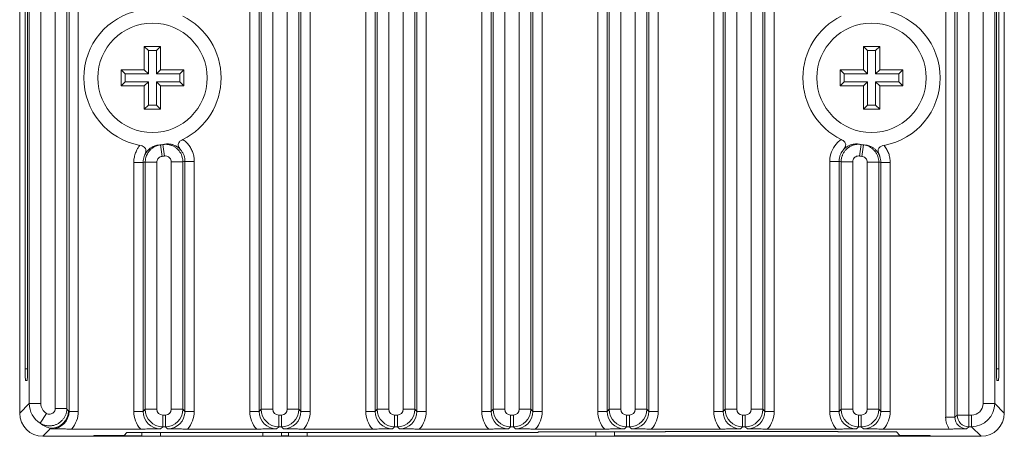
# Model space of a CAD drawing. Header units: millimetres. Extents: x 57 to 365, y 143 to 284.
# Tile 1 of 9: x 57 to 99, y 143 to 161. Entities that reach past the tile are written whole.
import ezdxf

# ---------------------------------------------------------------- set-up
doc = ezdxf.new("R2010")
doc.units = ezdxf.units.MM

msp = doc.modelspace()

# ---------------------------------------------------------------- linework, layer by layer
at = {"color": 7, "linetype": 'Continuous', "lineweight": 15}
for p, q in [((96.605, 144.292), (96.605, 184.963)), ((97.005, 184.963), (97.005, 144.292)), ((56.814, 144.472), (56.814, 184.783)), ((58.342, 144.671), (58.342, 184.583)), ((58.842, 184.583), (58.842, 144.671)), ((58.933, 144.542), (58.933, 184.713)), ((59.333, 184.713), (59.333, 144.542)), ((66.702, 144.542), (66.702, 184.713)), ((67.102, 184.713), (67.102, 144.542)), ((67.193, 144.633), (67.193, 184.622)), ((67.693, 184.622), (67.693, 144.633)), ((68.31, 144.633), (68.31, 184.622)), ((68.81, 184.622), (68.81, 144.633)), ((68.901, 144.542), (68.901, 184.713)), ((69.301, 184.713), (69.301, 144.542)), ((71.686, 144.542), (71.686, 184.713)), ((72.086, 184.713), (72.086, 144.542)), ((72.177, 144.633), (72.177, 184.622)), ((72.677, 184.622), (72.677, 144.633)), ((73.294, 144.633), (73.294, 184.622)), ((73.794, 184.622), (73.794, 144.633)), ((73.885, 144.542), (73.885, 184.713)), ((74.285, 184.713), (74.285, 144.542)), ((76.669, 144.542), (76.669, 184.713)), ((77.069, 184.713), (77.069, 144.542)), ((77.16, 144.633), (77.16, 184.622)), ((77.66, 184.622), (77.66, 144.633)), ((78.278, 144.633), (78.278, 184.622)), ((78.778, 184.622), (78.778, 144.633)), ((78.869, 144.542), (78.869, 184.713)), ((79.269, 184.713), (79.269, 144.542)), ((81.653, 144.542), (81.653, 184.713)), ((82.053, 184.713), (82.053, 144.542)), ((82.144, 144.633), (82.144, 184.622)), ((82.644, 184.622), (82.644, 144.633)), ((83.262, 144.633), (83.262, 184.622)), ((83.761, 184.622), (83.761, 144.633)), ((83.853, 144.542), (83.853, 184.713)), ((84.252, 184.713), (84.252, 144.542)), ((86.637, 144.542), (86.637, 184.713)), ((87.037, 184.713), (87.037, 144.542)), ((87.128, 144.633), (87.128, 184.622)), ((87.628, 184.622), (87.628, 144.633)), ((88.245, 144.633), (88.245, 184.622)), ((88.745, 184.622), (88.745, 144.633)), ((88.836, 144.542), (88.836, 184.713)), ((89.236, 184.713), (89.236, 144.542)), ((97.096, 144.383), (97.096, 184.872)), ((97.596, 184.872), (97.596, 144.383)), ((99.124, 184.783), (99.124, 144.472)), ((57.225, 144.883), (57.225, 184.372)), ((57.725, 184.372), (57.725, 144.883)), ((98.213, 144.883), (98.213, 184.372)), ((98.713, 184.372), (98.713, 144.883)), ((57.052, 146.372), (57.052, 182.882)), ((57.147, 182.881), (57.147, 146.374)), ((98.791, 182.881), (98.791, 146.374)), ((98.886, 146.372), (98.886, 182.882)), ((62.169, 159.227), (62.169, 160.227)), ((62.169, 160.227), (62.869, 160.227)), ((62.345, 160.051), (62.169, 160.227)), ((62.345, 160.051), (62.693, 160.051)), ((62.345, 159.051), (62.345, 160.051)), ((62.693, 160.051), (62.869, 160.227)), ((62.693, 159.051), (62.693, 160.051)), ((62.869, 159.227), (62.869, 160.227)), ((93.069, 159.227), (93.069, 160.227)), ((93.069, 160.227), (93.769, 160.227)), ((93.245, 160.051), (93.069, 160.227)), ((93.245, 159.051), (93.245, 160.051)), ((93.245, 160.051), (93.593, 160.051)), ((93.593, 160.051), (93.769, 160.227)), ((93.593, 159.051), (93.593, 160.051)), ((93.769, 159.227), (93.769, 160.227)), ((61.169, 159.227), (62.169, 159.227)), ((61.169, 158.527), (61.169, 159.227)), ((61.345, 159.051), (61.169, 159.227)), ((62.345, 159.051), (62.169, 159.227)), ((62.693, 159.051), (62.869, 159.227)), ((62.869, 159.227), (63.869, 159.227)), ((63.693, 159.051), (63.869, 159.227)), ((63.869, 159.227), (63.869, 158.527)), ((92.069, 159.227), (93.069, 159.227)), ((92.069, 158.527), (92.069, 159.227)), ((92.245, 159.051), (92.069, 159.227)), ((93.245, 159.051), (93.069, 159.227)), ((93.593, 159.051), (93.769, 159.227)), ((93.769, 159.227), (94.769, 159.227)), ((94.593, 159.051), (94.769, 159.227)), ((94.769, 159.227), (94.769, 158.527)), ((61.345, 158.704), (61.169, 158.527)), ((61.345, 158.704), (61.345, 159.051)), ((61.345, 159.051), (62.345, 159.051)), ((61.345, 158.704), (62.345, 158.704)), ((62.345, 158.704), (62.169, 158.527)), ((62.345, 157.704), (62.345, 158.704)), ((62.693, 159.051), (63.693, 159.051)), ((62.693, 158.704), (63.693, 158.704)), ((62.693, 158.704), (62.869, 158.527)), ((62.693, 157.704), (62.693, 158.704)), ((63.693, 159.051), (63.693, 158.704)), ((63.693, 158.704), (63.869, 158.527)), ((92.245, 158.704), (92.069, 158.527)), ((92.245, 159.051), (93.245, 159.051)), ((92.245, 158.704), (92.245, 159.051)), ((92.245, 158.704), (93.245, 158.704)), ((93.245, 158.704), (93.069, 158.527)), ((93.245, 157.704), (93.245, 158.704)), ((93.593, 159.051), (94.593, 159.051)), ((93.593, 158.704), (93.769, 158.527)), ((93.593, 157.704), (93.593, 158.704)), ((93.593, 158.704), (94.593, 158.704)), ((94.593, 159.051), (94.593, 158.704)), ((94.593, 158.704), (94.769, 158.527)), ((61.169, 158.527), (62.169, 158.527)), ((62.169, 157.527), (62.169, 158.527)), ((62.869, 157.527), (62.869, 158.527)), ((62.869, 158.527), (63.869, 158.527)), ((92.069, 158.527), (93.069, 158.527)), ((93.069, 157.527), (93.069, 158.527)), ((93.769, 157.527), (93.769, 158.527)), ((93.769, 158.527), (94.769, 158.527)), ((62.345, 157.704), (62.169, 157.527)), ((62.869, 157.527), (62.169, 157.527)), ((62.693, 157.704), (62.345, 157.704)), ((62.693, 157.704), (62.869, 157.527)), ((93.245, 157.704), (93.069, 157.527)), ((93.769, 157.527), (93.069, 157.527)), ((93.593, 157.704), (93.245, 157.704)), ((93.593, 157.704), (93.769, 157.527)), ((62.868, 155.999), (62.929, 155.502)), ((62.962, 156.011), (63.038, 155.517)), ((92.976, 156.011), (92.9, 155.517)), ((93.07, 155.999), (93.009, 155.502)), ((63.917, 144.542), (63.917, 155.285)), ((64.317, 155.285), (63.917, 155.285)), ((64.317, 155.285), (64.317, 144.542)), ((91.621, 155.285), (92.021, 155.285)), ((91.621, 144.542), (91.621, 155.285)), ((92.021, 155.285), (92.021, 144.542)), ((61.718, 155.244), (62.118, 155.244)), ((61.718, 144.542), (61.718, 155.244)), ((62.118, 155.244), (62.118, 144.542)), ((62.709, 155.254), (62.209, 155.254)), ((62.209, 144.633), (62.209, 155.254)), ((62.709, 155.254), (62.709, 144.633)), ((63.326, 144.633), (63.326, 155.27)), ((63.826, 155.27), (63.326, 155.27)), ((63.826, 155.27), (63.826, 144.633)), ((92.112, 155.27), (92.612, 155.27)), ((92.112, 144.633), (92.112, 155.27)), ((92.612, 155.27), (92.612, 144.633)), ((93.229, 155.254), (93.729, 155.254)), ((93.229, 144.633), (93.229, 155.254)), ((93.729, 155.254), (93.729, 144.633)), ((93.82, 144.542), (93.82, 155.244)), ((94.22, 155.244), (93.82, 155.244)), ((94.22, 155.244), (94.22, 144.542)), ((57.138, 145.874), (57.061, 145.873)), ((98.8, 145.874), (98.877, 145.873)), ((56.814, 144.472), (57.225, 144.883)), ((57.725, 144.883), (57.225, 144.883)), ((98.213, 144.883), (98.713, 144.883)), ((98.713, 144.883), (99.124, 144.472)), ((57.96, 144.459), (57.695, 144.036)), ((58.842, 144.671), (58.342, 144.671)), ((58.908, 144.567), (58.933, 144.542)), ((59.333, 144.542), (58.933, 144.542)), ((61.718, 144.542), (62.118, 144.542)), ((62.118, 144.542), (62.209, 144.633)), ((62.709, 144.633), (62.209, 144.633)), ((62.959, 144.383), (63.076, 144.383)), ((62.959, 144.383), (62.959, 143.883)), ((63.076, 144.383), (63.076, 143.883)), ((63.826, 144.633), (63.326, 144.633)), ((63.826, 144.633), (63.917, 144.542)), ((64.317, 144.542), (63.917, 144.542)), ((66.702, 144.542), (67.102, 144.542)), ((67.102, 144.542), (67.193, 144.633)), ((67.193, 144.633), (67.693, 144.633)), ((67.943, 144.383), (68.06, 144.383)), ((67.943, 144.383), (67.943, 143.883)), ((68.06, 144.383), (68.06, 143.883)), ((68.31, 144.633), (68.81, 144.633)), ((68.81, 144.633), (68.901, 144.542)), ((69.301, 144.542), (68.901, 144.542)), ((71.686, 144.542), (72.086, 144.542)), ((72.086, 144.542), (72.177, 144.633)), ((72.677, 144.633), (72.177, 144.633)), ((72.926, 144.383), (73.044, 144.383)), ((72.926, 144.383), (72.926, 143.883)), ((73.044, 144.383), (73.044, 143.883)), ((73.794, 144.633), (73.294, 144.633)), ((73.794, 144.633), (73.885, 144.542)), ((74.285, 144.542), (73.885, 144.542)), ((76.669, 144.542), (77.069, 144.542)), ((77.069, 144.542), (77.16, 144.633)), ((77.16, 144.633), (77.66, 144.633)), ((77.91, 144.383), (78.028, 144.383)), ((77.91, 144.383), (77.91, 143.883)), ((78.028, 144.383), (78.028, 143.883)), ((78.278, 144.633), (78.778, 144.633)), ((78.778, 144.633), (78.869, 144.542)), ((79.269, 144.542), (78.869, 144.542)), ((81.653, 144.542), (82.053, 144.542)), ((82.053, 144.542), (82.144, 144.633)), ((82.644, 144.633), (82.144, 144.633)), ((82.894, 144.383), (83.012, 144.383)), ((82.894, 144.383), (82.894, 143.883)), ((83.012, 144.383), (83.012, 143.883)), ((83.761, 144.633), (83.262, 144.633)), ((83.761, 144.633), (83.853, 144.542)), ((84.252, 144.542), (83.853, 144.542)), ((86.637, 144.542), (87.037, 144.542)), ((87.037, 144.542), (87.128, 144.633)), ((87.128, 144.633), (87.628, 144.633)), ((87.878, 144.383), (87.995, 144.383)), ((87.878, 144.383), (87.878, 143.883)), ((87.995, 144.383), (87.995, 143.883)), ((88.245, 144.633), (88.745, 144.633)), ((88.745, 144.633), (88.836, 144.542)), ((89.236, 144.542), (88.836, 144.542)), ((91.621, 144.542), (92.021, 144.542)), ((92.021, 144.542), (92.112, 144.633)), ((92.112, 144.633), (92.612, 144.633)), ((92.862, 144.383), (92.979, 144.383)), ((92.862, 144.383), (92.862, 143.883)), ((92.979, 144.383), (92.979, 143.883)), ((93.229, 144.633), (93.729, 144.633)), ((93.729, 144.633), (93.82, 144.542)), ((94.22, 144.542), (93.82, 144.542)), ((96.605, 144.292), (97.005, 144.292)), ((97.005, 144.292), (97.096, 144.383)), ((97.096, 144.383), (97.596, 144.383)), ((97.596, 144.383), (97.713, 144.383)), ((97.596, 143.883), (97.596, 144.383)), ((97.713, 144.383), (97.713, 143.883)), ((62.959, 143.883), (62.868, 143.792)), ((63.076, 143.883), (62.959, 143.883)), ((63.167, 143.792), (63.076, 143.883)), ((67.943, 143.883), (67.852, 143.792)), ((68.06, 143.883), (67.943, 143.883)), ((68.151, 143.792), (68.06, 143.883)), ((72.926, 143.883), (72.835, 143.792)), ((73.044, 143.883), (72.926, 143.883)), ((73.135, 143.792), (73.044, 143.883)), ((77.91, 143.883), (77.819, 143.792)), ((78.028, 143.883), (77.91, 143.883)), ((78.119, 143.792), (78.028, 143.883)), ((82.894, 143.883), (82.803, 143.792)), ((83.012, 143.883), (82.894, 143.883)), ((83.103, 143.792), (83.012, 143.883)), ((87.878, 143.883), (87.787, 143.792)), ((87.995, 143.883), (87.878, 143.883)), ((88.086, 143.792), (87.995, 143.883)), ((92.862, 143.883), (92.771, 143.792)), ((92.979, 143.883), (92.862, 143.883)), ((93.07, 143.792), (92.979, 143.883)), ((97.596, 143.883), (97.505, 143.792)), ((97.713, 143.883), (97.596, 143.883)), ((98.124, 143.472), (97.713, 143.883)), ((58.159, 143.817), (57.814, 143.472)), ((59.969, 143.472), (57.814, 143.472)), ((58.183, 143.792), (58.159, 143.817)), ((59.049, 143.785), (62.002, 143.785)), ((59.969, 143.472), (60.008, 143.511)), ((59.974, 143.477), (60.269, 143.477)), ((60.008, 143.511), (61.302, 143.511)), ((60.269, 143.511), (60.269, 143.477)), ((60.309, 143.487), (60.269, 143.477)), ((60.269, 143.477), (61.466, 143.477)), ((60.309, 143.511), (60.309, 143.487)), ((60.309, 143.487), (62.069, 143.487)), ((61.42, 143.629), (61.302, 143.511)), ((63.12, 143.629), (61.42, 143.629)), ((61.466, 143.477), (61.469, 143.48)), ((61.466, 143.477), (62.069, 143.477)), ((61.469, 143.48), (62.069, 143.48)), ((62.069, 143.477), (62.069, 143.629)), ((62.869, 143.477), (62.069, 143.477)), ((62.869, 143.477), (62.869, 143.629)), ((67.269, 143.477), (62.869, 143.477)), ((63.132, 143.641), (63.12, 143.629)), ((67.006, 143.641), (63.132, 143.641)), ((64.033, 143.785), (66.986, 143.785)), ((67.018, 143.629), (67.006, 143.641)), ((70.87, 143.629), (67.018, 143.629)), ((67.269, 143.629), (67.269, 143.477)), ((67.269, 143.477), (68.069, 143.477)), ((68.069, 143.477), (68.069, 143.629)), ((68.069, 143.487), (68.369, 143.487)), ((68.069, 143.48), (68.369, 143.48)), ((68.069, 143.477), (68.369, 143.477)), ((68.369, 143.477), (68.369, 143.629)), ((69.169, 143.477), (68.369, 143.477)), ((69.017, 143.785), (71.97, 143.785)), ((69.169, 143.477), (69.169, 143.629)), ((81.569, 143.477), (69.169, 143.477)), ((70.882, 143.641), (70.87, 143.629)), ((79.082, 143.641), (70.882, 143.641)), ((74.001, 143.785), (76.954, 143.785)), ((78.984, 143.785), (81.937, 143.785)), ((79.109, 143.669), (79.082, 143.641)), ((82.129, 143.669), (79.109, 143.669)), ((81.569, 143.669), (81.569, 143.477)), ((81.569, 143.477), (82.369, 143.477)), ((82.139, 143.658), (82.129, 143.669)), ((84.549, 143.658), (82.139, 143.658)), ((82.369, 143.477), (82.369, 143.658)), ((82.369, 143.487), (95.629, 143.487)), ((82.369, 143.48), (94.469, 143.48)), ((82.369, 143.477), (94.472, 143.477)), ((83.968, 143.785), (86.921, 143.785)), ((84.569, 143.678), (84.549, 143.658)), ((91.969, 143.678), (84.569, 143.678)), ((88.952, 143.785), (91.905, 143.785)), ((91.989, 143.658), (91.969, 143.678)), ((94.489, 143.658), (91.989, 143.658)), ((93.936, 143.785), (96.761, 143.785)), ((94.469, 143.48), (94.472, 143.477)), ((94.472, 143.477), (95.669, 143.477)), ((94.636, 143.511), (94.489, 143.658)), ((94.636, 143.511), (95.93, 143.511)), ((95.629, 143.487), (95.629, 143.511)), ((95.629, 143.487), (95.669, 143.477)), ((95.669, 143.477), (95.669, 143.511)), ((95.669, 143.477), (95.964, 143.477)), ((95.93, 143.511), (95.969, 143.472)), ((98.124, 143.472), (95.969, 143.472))]:
    msp.add_line(p, q, dxfattribs=at)
at = {"color": 8, "linetype": 'Continuous', "lineweight": 15}
for p, q in [((57.052, 146.372), (57.147, 146.374)), ((98.791, 146.374), (98.886, 146.372))]:
    msp.add_line(p, q, dxfattribs=at)
at = {"color": 7, "linetype": 'Continuous', "lineweight": 15}
for centre in [(62.519, 158.877), (93.419, 158.877)]:
    msp.add_circle(centre, 2.35, dxfattribs=at)
for centre, radius, start, end in [((62.519, 158.877), 2.95, 100.4978, 259.5022), ((93.419, 158.877), 2.95, 280.4978, 79.5022), ((62.519, 158.877), 2.95, 296.2083, 63.7917), ((93.419, 158.877), 2.95, 116.2083, 243.7917), ((62.519, 158.877), 2.9, 275.3636, 276.9206), ((62.519, 158.877), 2.9, 276.9206, 278.7783), ((62.519, 158.877), 2.9, 278.7783, 280.3483), ((93.419, 158.877), 2.9, 259.6517, 261.2217), ((93.419, 158.877), 2.9, 261.2217, 263.0794), ((93.419, 158.877), 2.9, 263.0794, 264.6364), ((62.519, 158.877), 3.4, 276.9206, 278.7783), ((63.269, 158.877), 3.65, 278.7795, 280.2285), ((92.669, 158.877), 3.65, 259.7715, 261.2205), ((93.419, 158.877), 3.4, 261.2217, 263.0794), ((61.769, 158.877), 3.65, 275.4819, 276.9194), ((94.169, 158.877), 3.65, 263.0806, 264.5181), ((58.225, 144.883), 1, 180.0087, 237.9813), ((97.713, 144.883), 1, 270.0087, 359.9913), ((58.158, 144.567), 0.75, 270.0204, 359.9796), ((97.596, 144.383), 0.5, 180.0204, 269.9796)]:
    msp.add_arc(centre, radius, start, end, dxfattribs=at)
for centre, major_axis, ratio, start_param, end_param in [((57.061, 146.373), (0, 0.5), 0.01746, 1.571406, 3.141898), ((57.138, 146.374), (0, 0.5), 0.01745, 3.141897, 4.712389), ((98.8, 146.374), (0, 0.5), 0.01745, 1.570796, 3.141288), ((98.877, 146.373), (0, 0.5), 0.01746, 3.141288, 4.711779), ((58.225, 144.883), (0.354, 0.354), 0.999695, 2.356347, 3.368158), ((97.713, 144.883), (-0.354, 0.354), 0.999695, 2.356347, 3.926839), ((57.814, 144.472), (0.707, 0.707), 0.999695, 2.356347, 3.926839), ((58.183, 144.543), (0.531, -0.531), 0.999371, 5.497939, 7.068431), ((58.908, 144.817), (-0.066, 0.278), 0.38207, 2.029006, 2.587957), ((58.183, 144.543), (0.813, -0.813), 0.999695, 0.067066, 0.785246), ((62.868, 144.543), (0.813, 0.813), 0.999695, 2.356347, 3.074526), ((62.868, 144.543), (0.531, 0.531), 0.999371, 2.356347, 3.926839), ((62.959, 144.633), (0.53, -0.53), 0.999899, 3.927143, 5.497635), ((62.959, 144.633), (0.177, 0.177), 0.999695, 2.356347, 3.926839), ((63.076, 144.633), (0.177, -0.177), 0.999695, 5.497939, 7.068431), ((63.076, 144.633), (0.53, 0.53), 0.999899, 3.927143, 5.497635), ((63.167, 144.543), (0.531, -0.531), 0.999371, 5.497939, 7.068431), ((63.167, 144.543), (0.813, -0.813), 0.999695, 0.067066, 0.785246), ((67.852, 144.543), (0.813, 0.813), 0.999695, 2.356347, 3.074526), ((67.852, 144.543), (0.531, 0.531), 0.999371, 2.356347, 3.926839), ((67.943, 144.633), (-0.53, 0.53), 0.999899, 0.78555, 2.356042), ((67.943, 144.633), (0.177, 0.177), 0.999695, 2.356347, 3.926839), ((68.06, 144.633), (0.177, -0.177), 0.999695, 5.497939, 7.068431), ((68.06, 144.633), (0.53, 0.53), 0.999899, 3.927143, 5.497635), ((68.151, 144.543), (0.531, -0.531), 0.999371, 5.497939, 7.068431), ((68.151, 144.543), (0.813, -0.813), 0.999695, 0.067066, 0.785246), ((72.836, 144.543), (0.813, 0.813), 0.999695, 2.356347, 3.074526), ((72.836, 144.543), (0.531, 0.531), 0.999371, 2.356347, 3.926839), ((72.927, 144.633), (0.53, -0.53), 0.999899, 3.927143, 5.497635), ((72.927, 144.633), (0.177, 0.177), 0.999695, 2.356347, 3.926839), ((73.044, 144.633), (0.177, -0.177), 0.999695, 5.497939, 7.068431), ((73.044, 144.633), (0.53, 0.53), 0.999899, 3.927143, 5.497635), ((73.135, 144.543), (0.531, -0.531), 0.999371, 5.497939, 7.068431), ((73.135, 144.543), (0.813, -0.813), 0.999695, 0.067066, 0.785246), ((77.82, 144.543), (0.813, 0.813), 0.999695, 2.356347, 3.074526), ((77.82, 144.543), (0.531, 0.531), 0.999371, 2.356347, 3.926839), ((77.91, 144.633), (-0.53, 0.53), 0.999899, 0.78555, 2.356042), ((77.91, 144.633), (0.177, 0.177), 0.999695, 2.356347, 3.926839), ((78.028, 144.633), (0.177, -0.177), 0.999695, 5.497939, 7.068431), ((78.028, 144.633), (0.53, 0.53), 0.999899, 3.927143, 5.497635), ((78.118, 144.543), (0.531, -0.531), 0.999371, 5.497939, 7.068431), ((78.118, 144.543), (0.813, -0.813), 0.999695, 0.067066, 0.785246), ((82.804, 144.543), (0.813, 0.813), 0.999695, 2.356347, 3.074526), ((82.804, 144.543), (0.531, 0.531), 0.999371, 2.356347, 3.926839), ((82.894, 144.633), (0.53, -0.53), 0.999899, 3.927143, 5.497635), ((82.894, 144.633), (0.177, 0.177), 0.999695, 2.356347, 3.926839), ((83.012, 144.633), (0.177, -0.177), 0.999695, 5.497939, 7.068431), ((83.012, 144.633), (0.53, 0.53), 0.999899, 3.927143, 5.497635), ((83.102, 144.543), (0.531, -0.531), 0.999371, 5.497939, 7.068431), ((83.102, 144.543), (0.813, -0.813), 0.999695, 0.067066, 0.785246), ((87.787, 144.543), (0.813, 0.813), 0.999695, 2.356347, 3.074526), ((87.787, 144.543), (0.531, 0.531), 0.999371, 2.356347, 3.926839), ((87.878, 144.633), (-0.53, 0.53), 0.999899, 0.78555, 2.356042), ((87.878, 144.633), (0.177, 0.177), 0.999695, 2.356347, 3.926839), ((87.995, 144.633), (0.177, -0.177), 0.999695, 5.497939, 7.068431), ((87.995, 144.633), (0.53, 0.53), 0.999899, 3.927143, 5.497635), ((88.086, 144.543), (0.531, -0.531), 0.999371, 5.497939, 7.068431), ((88.086, 144.543), (0.813, -0.813), 0.999695, 0.067066, 0.785246), ((92.771, 144.543), (0.813, 0.813), 0.999695, 2.356347, 3.074526), ((92.771, 144.543), (0.531, 0.531), 0.999371, 2.356347, 3.926839), ((92.862, 144.633), (-0.53, 0.53), 0.999899, 0.78555, 2.356042), ((92.862, 144.633), (0.177, 0.177), 0.999695, 2.356347, 3.926839), ((92.979, 144.633), (0.177, -0.177), 0.999695, 5.497939, 7.068431), ((92.979, 144.633), (0.53, 0.53), 0.999899, 3.927143, 5.497635), ((93.07, 144.543), (0.531, -0.531), 0.999371, 5.497939, 7.068431), ((93.07, 144.543), (0.813, -0.813), 0.999695, 0.067066, 0.785246), ((97.505, 144.293), (0.637, 0.637), 0.999695, 2.356347, 2.954431), ((97.505, 144.293), (0.354, 0.354), 0.999209, 2.356347, 3.926839), ((98.124, 144.472), (-0.707, 0.707), 0.999695, 2.356347, 3.926839), ((58.159, 144.817), (-0.362, 0.962), 0.827898, 2.156393, 2.715073)]:
    msp.add_ellipse(centre, major_axis=major_axis, ratio=ratio, start_param=start_param, end_param=end_param, dxfattribs=at)
for points, knots in [([(63.743, 155.766), (63.71, 155.809), (63.66, 155.876), (63.626, 155.975), (63.631, 156.053), (63.669, 156.12), (63.734, 156.182), (63.79, 156.213), (63.822, 156.231)], [0, 0, 0, 0, 0.3109385, 0.4835175, 0.6103992, 0.7382906, 0.8489623, 1, 1, 1, 1]), ([(63.822, 156.231), (63.866, 156.197), (63.955, 156.13), (64.073, 156.001), (64.177, 155.846), (64.256, 155.67), (64.307, 155.48), (64.314, 155.351), (64.317, 155.285)], [0, 0, 0, 0, 0.148859, 0.300898, 0.473176, 0.650449, 0.822726, 1, 1, 1, 1]), ([(91.621, 155.285), (91.623, 155.329), (91.629, 155.502), (91.718, 155.797), (91.908, 156.069), (92.063, 156.189), (92.116, 156.231)], [0, 0, 0, 0, 0.119254, 0.468439, 0.817625, 1, 1, 1, 1]), ([(92.116, 156.231), (92.146, 156.214), (92.207, 156.181), (92.275, 156.114), (92.311, 156.038), (92.308, 155.933), (92.256, 155.845), (92.208, 155.783), (92.195, 155.766)], [0, 0, 0, 0, 0.142015, 0.285109, 0.411052, 0.550694, 0.873305, 1, 1, 1, 1]), ([(61.718, 155.244), (61.718, 155.266), (61.719, 155.31), (61.729, 155.417), (61.758, 155.567), (61.821, 155.73), (61.898, 155.868), (61.953, 155.94), (61.982, 155.977)], [0, 0, 0, 0, 0.0830719, 0.1664186, 0.4070117, 0.6545819, 0.8260596, 1, 1, 1, 1]), ([(61.982, 155.977), (62.015, 155.969), (62.082, 155.953), (62.166, 155.907), (62.221, 155.844), (62.247, 155.743), (62.221, 155.643), (62.192, 155.571), (62.183, 155.55)], [0, 0, 0, 0, 0.141995, 0.285069, 0.410994, 0.550617, 0.873185, 1, 1, 1, 1]), ([(62.79, 155.99), (62.762, 155.987), (62.706, 155.979), (62.626, 155.957), (62.538, 155.923), (62.446, 155.871), (62.343, 155.79), (62.25, 155.683), (62.206, 155.595), (62.183, 155.55)], [0, 0, 0, 0, 0.09054, 0.18401, 0.272602, 0.415739, 0.564192, 0.778523, 1, 1, 1, 1]), ([(62.209, 155.254), (62.21, 155.279), (62.212, 155.346), (62.23, 155.443), (62.258, 155.523), (62.288, 155.591), (62.318, 155.646), (62.36, 155.707), (62.394, 155.748), (62.423, 155.779), (62.453, 155.808), (62.492, 155.842), (62.543, 155.879), (62.589, 155.907), (62.645, 155.936), (62.703, 155.961), (62.774, 155.982), (62.826, 155.993), (62.858, 155.997), (62.868, 155.999)], [0, 0, 0, 0, 0.069243, 0.18425, 0.272179, 0.301827, 0.387697, 0.44587, 0.504886, 0.534537, 0.563095, 0.620447, 0.678621, 0.737639, 0.767291, 0.853161, 0.911333, 0.970349, 1, 1, 1, 1]), ([(62.962, 156.011), (62.984, 156.014), (63.03, 156.02), (63.1, 156.021), (63.171, 156.015), (63.238, 156.004), (63.301, 155.986), (63.361, 155.965), (63.418, 155.938), (63.492, 155.897), (63.56, 155.846), (63.62, 155.788), (63.676, 155.724), (63.723, 155.654), (63.761, 155.578), (63.792, 155.5), (63.813, 155.418), (63.824, 155.334), (63.825, 155.292), (63.826, 155.27)], [0, 0, 0, 0, 0.053216, 0.107073, 0.16189, 0.217387, 0.265452, 0.314202, 0.363301, 0.413115, 0.509838, 0.558932, 0.608742, 0.705465, 0.75456, 0.804369, 0.901094, 0.950189, 1, 1, 1, 1]), ([(63.743, 155.766), (63.728, 155.783), (63.699, 155.818), (63.647, 155.866), (63.589, 155.91), (63.529, 155.946), (63.47, 155.975), (63.413, 155.998), (63.352, 156.016), (63.282, 156.03), (63.205, 156.037), (63.122, 156.037), (63.067, 156.029), (63.04, 156.025)], [0, 0, 0, 0, 0.101452, 0.203439, 0.307362, 0.412105, 0.489293, 0.567012, 0.64681, 0.727561, 0.818393, 0.911588, 1, 1, 1, 1]), ([(63.917, 155.285), (63.915, 155.327), (63.911, 155.411), (63.877, 155.536), (63.824, 155.658), (63.77, 155.729), (63.743, 155.766)], [0, 0, 0, 0, 0.239234, 0.485408, 0.738567, 1, 1, 1, 1]), ([(92.195, 155.766), (92.176, 155.742), (92.139, 155.694), (92.089, 155.604), (92.048, 155.497), (92.028, 155.4), (92.022, 155.328), (92.021, 155.3), (92.021, 155.285)], [0, 0, 0, 0, 0.173523, 0.349634, 0.588758, 0.83482, 0.917274, 1, 1, 1, 1]), ([(92.112, 155.27), (92.112, 155.282), (92.113, 155.316), (92.118, 155.374), (92.131, 155.443), (92.147, 155.5), (92.167, 155.553), (92.197, 155.621), (92.241, 155.694), (92.293, 155.76), (92.351, 155.822), (92.416, 155.876), (92.505, 155.932), (92.582, 155.968), (92.662, 155.994), (92.724, 156.008), (92.807, 156.02), (92.892, 156.022), (92.955, 156.014), (92.976, 156.011)], [0, 0, 0, 0, 0.026566, 0.080057, 0.134347, 0.189455, 0.217219, 0.265466, 0.363073, 0.412897, 0.461149, 0.558766, 0.608596, 0.705357, 0.754471, 0.804302, 0.852555, 0.950171, 1, 1, 1, 1]), ([(92.898, 156.025), (92.87, 156.029), (92.814, 156.037), (92.732, 156.037), (92.658, 156.03), (92.594, 156.018), (92.537, 156.002), (92.483, 155.982), (92.424, 155.954), (92.362, 155.919), (92.3, 155.873), (92.244, 155.822), (92.211, 155.785), (92.195, 155.766)], [0, 0, 0, 0, 0.09048, 0.183887, 0.272437, 0.343665, 0.415645, 0.489612, 0.564113, 0.670811, 0.778517, 0.888891, 1, 1, 1, 1]), ([(93.07, 155.999), (93.094, 155.995), (93.16, 155.985), (93.265, 155.951), (93.378, 155.894), (93.48, 155.817), (93.567, 155.726), (93.638, 155.62), (93.69, 155.505), (93.723, 155.381), (93.727, 155.297), (93.729, 155.254)], [0, 0, 0, 0, 0.069471, 0.184136, 0.302126, 0.416778, 0.534754, 0.649402, 0.767373, 0.882024, 1, 1, 1, 1]), ([(93.755, 155.55), (93.734, 155.592), (93.693, 155.675), (93.605, 155.779), (93.502, 155.865), (93.404, 155.921), (93.31, 155.958), (93.231, 155.98), (93.175, 155.987), (93.148, 155.99)], [0, 0, 0, 0, 0.20342, 0.411992, 0.566924, 0.727395, 0.818289, 0.911547, 1, 1, 1, 1]), ([(93.755, 155.55), (93.735, 155.601), (93.704, 155.679), (93.699, 155.784), (93.725, 155.857), (93.779, 155.911), (93.859, 155.954), (93.921, 155.968), (93.957, 155.977)], [0, 0, 0, 0, 0.311066, 0.483548, 0.610434, 0.73833, 0.848987, 1, 1, 1, 1]), ([(93.957, 155.977), (93.96, 155.972), (94.005, 155.918), (94.08, 155.805), (94.159, 155.628), (94.211, 155.439), (94.217, 155.31), (94.22, 155.244)], [0, 0, 0, 0, 0.023317, 0.263998, 0.511657, 0.752339, 1, 1, 1, 1]), ([(62.183, 155.55), (62.169, 155.515), (62.141, 155.444), (62.125, 155.354), (62.119, 155.287), (62.118, 155.258), (62.118, 155.244)], [0, 0, 0, 0, 0.359122, 0.726778, 0.863164, 1, 1, 1, 1]), ([(62.929, 155.502), (62.901, 155.496), (62.846, 155.484), (62.777, 155.432), (62.728, 155.362), (62.71, 155.299), (62.709, 155.262), (62.709, 155.254)], [0, 0, 0, 0, 0.232638, 0.465276, 0.697898, 0.930485, 1, 1, 1, 1]), ([(63.326, 155.27), (63.323, 155.298), (63.318, 155.354), (63.275, 155.429), (63.211, 155.486), (63.129, 155.521), (63.069, 155.519), (63.038, 155.517)], [0, 0, 0, 0, 0.195697, 0.391394, 0.587099, 0.78283, 1, 1, 1, 1]), ([(92.9, 155.517), (92.872, 155.519), (92.816, 155.522), (92.735, 155.491), (92.669, 155.437), (92.622, 155.361), (92.615, 155.301), (92.612, 155.27)], [0, 0, 0, 0, 0.195778, 0.391556, 0.587321, 0.783056, 1, 1, 1, 1]), ([(93.229, 155.254), (93.226, 155.282), (93.221, 155.338), (93.178, 155.413), (93.114, 155.47), (93.054, 155.495), (93.018, 155.501), (93.009, 155.502)], [0, 0, 0, 0, 0.232555, 0.465109, 0.697684, 0.930294, 1, 1, 1, 1]), ([(93.82, 155.244), (93.818, 155.286), (93.814, 155.37), (93.789, 155.462), (93.767, 155.522), (93.759, 155.541), (93.755, 155.55)], [0, 0, 0, 0, 0.395093, 0.80165, 0.900739, 1, 1, 1, 1]), ([(58.842, 144.671), (58.841, 144.645), (58.84, 144.598), (58.83, 144.531), (58.815, 144.469), (58.796, 144.409), (58.763, 144.331), (58.72, 144.258), (58.669, 144.191), (58.612, 144.129), (58.548, 144.074), (58.478, 144.027), (58.422, 143.997), (58.364, 143.972), (58.305, 143.951), (58.243, 143.936), (58.18, 143.926), (58.117, 143.921), (58.054, 143.922), (57.991, 143.928), (57.928, 143.939), (57.867, 143.955), (57.808, 143.977), (57.75, 144.003), (57.713, 144.025), (57.695, 144.036)], [0, 0, 0, 0, 0.049622, 0.088518, 0.127684, 0.1677, 0.208009, 0.286261, 0.32598, 0.366276, 0.444538, 0.484262, 0.524564, 0.563473, 0.602652, 0.642683, 0.683008, 0.721935, 0.761132, 0.801182, 0.841527, 0.880443, 0.919629, 0.959668, 1, 1, 1, 1]), ([(57.96, 144.459), (57.985, 144.447), (58.036, 144.422), (58.122, 144.419), (58.204, 144.442), (58.273, 144.492), (58.322, 144.562), (58.341, 144.626), (58.342, 144.663), (58.342, 144.671)], [0, 0, 0, 0, 0.158445, 0.316894, 0.475245, 0.633511, 0.791785, 0.950154, 1, 1, 1, 1]), ([(59.049, 143.785), (58.958, 143.786), (58.709, 143.786), (58.43, 143.789), (58.244, 143.792), (58.185, 143.792), (58.183, 143.792)], [0, 0, 0, 0, 0.284196, 0.771309, 0.99432, 1, 1, 1, 1]), ([(62.868, 143.792), (62.866, 143.792), (62.807, 143.792), (62.621, 143.789), (62.342, 143.786), (62.093, 143.786), (62.002, 143.785)], [0, 0, 0, 0, 0.00568, 0.2286907, 0.7158044, 1, 1, 1, 1]), ([(64.033, 143.785), (63.941, 143.786), (63.693, 143.786), (63.414, 143.789), (63.228, 143.792), (63.169, 143.792), (63.167, 143.792)], [0, 0, 0, 0, 0.284196, 0.771309, 0.99432, 1, 1, 1, 1]), ([(67.852, 143.792), (67.85, 143.792), (67.791, 143.792), (67.605, 143.789), (67.326, 143.786), (67.077, 143.786), (66.986, 143.785)], [0, 0, 0, 0, 0.00568, 0.228691, 0.715804, 1, 1, 1, 1]), ([(69.017, 143.785), (68.925, 143.786), (68.677, 143.786), (68.398, 143.789), (68.212, 143.792), (68.153, 143.792), (68.151, 143.792)], [0, 0, 0, 0, 0.284196, 0.771309, 0.99432, 1, 1, 1, 1]), ([(72.835, 143.792), (72.834, 143.792), (72.775, 143.792), (72.589, 143.789), (72.309, 143.786), (72.061, 143.786), (71.97, 143.785)], [0, 0, 0, 0, 0.00568, 0.2286907, 0.7158044, 1, 1, 1, 1]), ([(74.001, 143.785), (73.909, 143.786), (73.661, 143.786), (73.382, 143.789), (73.196, 143.792), (73.136, 143.792), (73.135, 143.792)], [0, 0, 0, 0, 0.284196, 0.771309, 0.99432, 1, 1, 1, 1]), ([(77.819, 143.792), (77.818, 143.792), (77.758, 143.792), (77.573, 143.789), (77.293, 143.786), (77.045, 143.786), (76.954, 143.785)], [0, 0, 0, 0, 0.00568, 0.228691, 0.715804, 1, 1, 1, 1]), ([(78.984, 143.785), (78.893, 143.786), (78.645, 143.786), (78.366, 143.789), (78.18, 143.792), (78.12, 143.792), (78.119, 143.792)], [0, 0, 0, 0, 0.284196, 0.771309, 0.99432, 1, 1, 1, 1]), ([(82.803, 143.792), (82.802, 143.792), (82.742, 143.792), (82.556, 143.789), (82.277, 143.786), (82.029, 143.786), (81.937, 143.785)], [0, 0, 0, 0, 0.00568, 0.228691, 0.715804, 1, 1, 1, 1]), ([(83.968, 143.785), (83.877, 143.786), (83.629, 143.786), (83.349, 143.789), (83.163, 143.792), (83.104, 143.792), (83.103, 143.792)], [0, 0, 0, 0, 0.284196, 0.771309, 0.99432, 1, 1, 1, 1]), ([(87.787, 143.792), (87.786, 143.792), (87.726, 143.792), (87.54, 143.789), (87.261, 143.786), (87.013, 143.786), (86.921, 143.785)], [0, 0, 0, 0, 0.00568, 0.228691, 0.715804, 1, 1, 1, 1]), ([(88.952, 143.785), (88.861, 143.786), (88.612, 143.786), (88.333, 143.789), (88.147, 143.792), (88.088, 143.792), (88.086, 143.792)], [0, 0, 0, 0, 0.284196, 0.771309, 0.99432, 1, 1, 1, 1]), ([(92.771, 143.792), (92.769, 143.792), (92.71, 143.792), (92.587, 143.79), (92.394, 143.788), (92.209, 143.786), (92.043, 143.786), (91.952, 143.786), (91.905, 143.785)], [0, 0, 0, 0, 0.005668, 0.228219, 0.469936, 0.715489, 0.856058, 1, 1, 1, 1]), ([(93.936, 143.785), (93.845, 143.786), (93.596, 143.786), (93.317, 143.789), (93.131, 143.792), (93.072, 143.792), (93.07, 143.792)], [0, 0, 0, 0, 0.284196, 0.771309, 0.99432, 1, 1, 1, 1]), ([(97.505, 143.792), (97.504, 143.792), (97.419, 143.791), (97.255, 143.789), (97.002, 143.786), (96.829, 143.786), (96.761, 143.785)], [0, 0, 0, 0, 0.005208, 0.397013, 0.764146, 1, 1, 1, 1])]:
    msp.add_open_spline(points, degree=3, knots=knots, dxfattribs=at)

doc.saveas('drawing.dxf')
